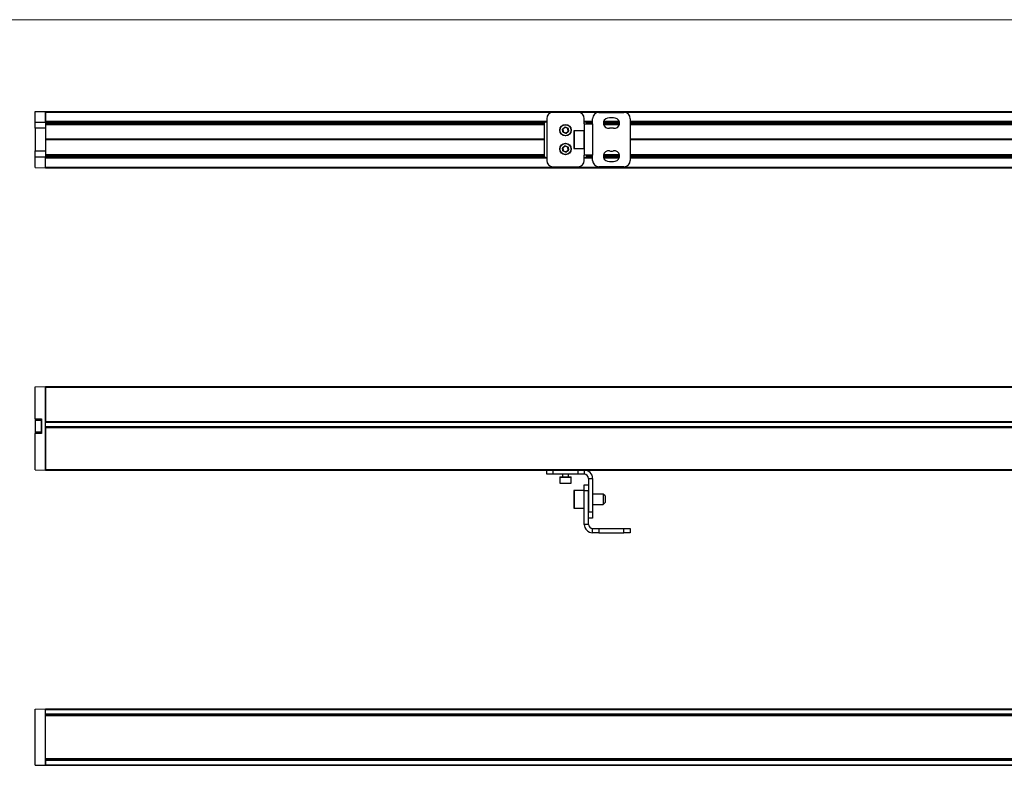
# Model space of a CAD drawing. Header units: millimetres. Extents: x -1115 to 1591, y -400 to 492.
# Tile 3 of 7: x -849 to -378, y 135 to 492. Entities that reach past the tile are written whole.
import ezdxf

# ---------------------------------------------------------------- set-up
doc = ezdxf.new("R2010")
doc.units = ezdxf.units.MM

msp = doc.modelspace()

# ---------------------------------------------------------------- linework, layer by layer
at = {"color": 7, "linetype": 'Continuous', "lineweight": 18}
msp.add_line((-1114.81, 492.28), (382.28, 492.28), dxfattribs=at)
at = {"color": 7, "linetype": 'Continuous', "lineweight": 25}
for p, q in [((-841.72, 448.27), (-836.72, 448.35)), ((-841.72, 443.27), (-841.72, 448.27)), ((-836.72, 443.27), (-836.72, 448.35)), ((-836.72, 448.35), (68.28, 448.35)), ((-836.72, 448.05), (68.28, 448.05)), ((-836.72, 448.05), (-836.72, 443.65)), ((-581.78, 447.85), (-593.78, 447.85)), ((-571.78, 447.85), (-559.78, 447.85)), ((-841.72, 443.27), (-836.72, 443.27)), ((-841.72, 440.27), (-841.72, 443.27)), ((-836.72, 443.65), (-596.78, 443.65)), ((-836.72, 443.35), (-596.78, 443.35)), ((-836.72, 443.27), (-836.72, 440.27)), ((-829.22, 442.85), (-828.72, 443.35)), ((-829.22, 443.35), (-829.22, 442.85)), ((-828.95, 443.13), (-597.77, 443.13)), ((-597.74, 443.35), (-597.78, 442.85)), ((-596.78, 444.85), (-596.78, 424.85)), ((-578.78, 442.35), (-578.78, 444.85)), ((-578.78, 443.65), (-574.78, 443.65)), ((-578.78, 443.35), (-574.78, 443.35)), ((-577.78, 442.85), (-577.82, 443.35)), ((-577.79, 443.13), (-574.78, 443.13)), ((-574.78, 442.35), (-574.78, 444.85)), ((-569.64, 443.13), (-561.92, 443.13)), ((-569.59, 443.35), (-561.97, 443.35)), ((-569.49, 443.65), (-562.07, 443.65)), ((-556.78, 444.85), (-556.78, 424.85)), ((-556.78, 443.65), (-218.78, 443.65)), ((-556.78, 443.35), (-218.78, 443.35)), ((-556.78, 443.13), (-218.78, 443.13)), ((-836.72, 440.27), (-841.72, 440.27)), ((-841.72, 440.27), (-841.72, 429.44)), ((-836.72, 442.85), (-829.22, 442.85)), ((-836.72, 442.83), (-597.78, 442.83)), ((-836.72, 442.65), (-597.78, 442.65)), ((-836.72, 442.35), (-597.78, 442.35)), ((-836.72, 442.05), (-597.78, 442.05)), ((-836.72, 440.27), (-836.72, 429.44)), ((-597.78, 426.85), (-597.78, 442.85)), ((-589.11, 439.83), (-589.21, 439.81)), ((-589.02, 438.5), (-589.21, 439.81)), ((-589.14, 440), (-588.1, 440.82)), ((-589.08, 439.92), (-589.14, 440)), ((-589.11, 439.83), (-588.92, 438.52)), ((-588.04, 440.75), (-589.08, 439.92)), ((-589.02, 438.5), (-588.92, 438.52)), ((-588.89, 438.34), (-588.86, 438.44)), ((-588.86, 438.44), (-587.62, 437.95)), ((-588.04, 440.75), (-588.1, 440.82)), ((-587.94, 440.76), (-587.9, 440.85)), ((-586.7, 440.27), (-587.94, 440.76)), ((-587.9, 440.85), (-586.67, 440.37)), ((-587.52, 437.96), (-586.48, 438.79)), ((-586.42, 438.71), (-587.46, 437.88)), ((-586.7, 440.27), (-586.67, 440.37)), ((-586.64, 440.19), (-586.54, 440.21)), ((-586.45, 438.88), (-586.64, 440.19)), ((-586.54, 440.21), (-586.35, 438.89)), ((-586.42, 438.71), (-586.48, 438.79)), ((-586.35, 438.89), (-586.45, 438.88)), ((-583.78, 438.9), (-583.78, 437.23)), ((-578.98, 439.1), (-583.58, 439.1)), ((-583.58, 439.1), (-583.58, 437.35)), ((-578.98, 439.1), (-578.98, 437.35)), ((-578.78, 442.35), (-578.78, 427.35)), ((-578.78, 442.35), (-574.78, 442.35)), ((-577.78, 442.85), (-577.78, 442.35)), ((-577.78, 442.83), (-574.78, 442.83)), ((-577.78, 442.65), (-574.78, 442.65)), ((-574.78, 442.35), (-574.78, 427.35)), ((-569.67, 442.83), (-561.89, 442.83)), ((-569.67, 442.65), (-561.89, 442.65)), ((-569.64, 442.35), (-561.92, 442.35)), ((-569.57, 442.05), (-561.98, 442.05)), ((-556.78, 442.83), (-218.78, 442.83)), ((-556.78, 442.65), (-218.78, 442.65)), ((-556.78, 442.35), (-218.78, 442.35)), ((-556.78, 442.05), (-218.78, 442.05)), ((-597.78, 435), (-836.72, 435)), ((-597.78, 434.85), (-836.72, 434.85)), ((-597.78, 434.71), (-836.72, 434.71)), ((-587.66, 437.85), (-588.89, 438.34)), ((-587.66, 437.85), (-587.62, 437.95)), ((-587.46, 437.88), (-587.52, 437.96)), ((-583.78, 437.23), (-583.78, 430.8)), ((-583.58, 437.35), (-583.58, 430.6)), ((-578.98, 437.35), (-578.98, 430.6)), ((-218.78, 435), (-556.78, 435)), ((-218.78, 434.85), (-556.78, 434.85)), ((-218.78, 434.71), (-556.78, 434.71)), ((-841.72, 429.44), (-836.72, 429.44)), ((-841.72, 426.44), (-841.72, 429.44)), ((-836.72, 429.44), (-836.72, 426.44)), ((-589.11, 430.83), (-589.21, 430.81)), ((-589.02, 429.5), (-589.21, 430.81)), ((-589.14, 431), (-588.1, 431.82)), ((-589.08, 430.92), (-589.14, 431)), ((-589.11, 430.83), (-588.92, 429.52)), ((-588.04, 431.75), (-589.08, 430.92)), ((-589.02, 429.5), (-588.92, 429.52)), ((-588.89, 429.34), (-588.86, 429.44)), ((-587.66, 428.85), (-588.89, 429.34)), ((-588.86, 429.44), (-587.62, 428.95)), ((-588.04, 431.75), (-588.1, 431.82)), ((-587.94, 431.76), (-587.9, 431.85)), ((-586.7, 431.27), (-587.94, 431.76)), ((-587.9, 431.85), (-586.67, 431.37)), ((-587.52, 428.96), (-586.48, 429.79)), ((-586.42, 429.71), (-587.46, 428.88)), ((-586.7, 431.27), (-586.67, 431.37)), ((-586.64, 431.19), (-586.54, 431.21)), ((-586.45, 429.88), (-586.64, 431.19)), ((-586.54, 431.21), (-586.35, 429.89)), ((-586.42, 429.71), (-586.48, 429.79)), ((-586.35, 429.89), (-586.45, 429.88)), ((-583.58, 430.6), (-578.98, 430.6)), ((-841.72, 421.44), (-841.72, 426.44)), ((-836.72, 426.44), (-841.72, 426.44)), ((-836.72, 427.65), (-597.78, 427.65)), ((-836.72, 427.35), (-597.78, 427.35)), ((-836.72, 427.05), (-597.78, 427.05)), ((-836.72, 426.88), (-597.78, 426.88)), ((-829.22, 426.85), (-836.72, 426.85)), ((-836.72, 421.35), (-836.72, 426.44)), ((-836.72, 426.35), (-596.78, 426.35)), ((-836.72, 421.65), (-836.72, 426.05)), ((-836.72, 426.05), (-596.78, 426.05)), ((-828.72, 426.35), (-829.22, 426.85)), ((-829.22, 426.85), (-829.22, 426.35)), ((-828.95, 426.58), (-597.77, 426.58)), ((-597.78, 426.85), (-597.74, 426.35)), ((-587.66, 428.85), (-587.62, 428.95)), ((-587.46, 428.88), (-587.52, 428.96)), ((-578.78, 424.85), (-578.78, 427.35)), ((-574.78, 427.35), (-578.78, 427.35)), ((-578.78, 426.35), (-574.78, 426.35)), ((-578.78, 426.05), (-574.78, 426.05)), ((-577.82, 426.35), (-577.78, 426.85)), ((-577.79, 426.58), (-574.78, 426.58)), ((-577.78, 427.35), (-577.78, 426.85)), ((-577.78, 427.05), (-574.78, 427.05)), ((-577.78, 426.88), (-574.78, 426.88)), ((-574.78, 424.85), (-574.78, 427.35)), ((-569.67, 427.05), (-561.89, 427.05)), ((-569.67, 426.88), (-561.89, 426.88)), ((-569.64, 427.35), (-561.92, 427.35)), ((-569.64, 426.58), (-561.92, 426.58)), ((-569.59, 426.35), (-561.97, 426.35)), ((-569.57, 427.65), (-561.98, 427.65)), ((-569.49, 426.05), (-562.07, 426.05)), ((-556.78, 427.65), (-218.78, 427.65)), ((-556.78, 427.35), (-218.78, 427.35)), ((-556.78, 427.05), (-218.78, 427.05)), ((-556.78, 426.88), (-218.78, 426.88)), ((-556.78, 426.58), (-218.78, 426.58)), ((-556.78, 426.35), (-218.78, 426.35)), ((-556.78, 426.05), (-218.78, 426.05)), ((-841.72, 421.44), (-836.72, 421.35)), ((-836.72, 421.65), (68.28, 421.65)), ((-836.72, 421.35), (68.28, 421.35)), ((-593.78, 421.85), (-581.78, 421.85)), ((-559.78, 421.85), (-571.78, 421.85)), ((-841.72, 316.51), (-836.72, 316.6)), ((-841.72, 301.1), (-841.72, 316.51)), ((-836.72, 276.6), (-836.72, 316.6)), ((-836.72, 316.6), (68.28, 316.6)), ((-836.72, 316.3), (68.28, 316.3)), ((-836.72, 316.3), (-836.72, 299.91)), ((-841.72, 301.1), (-838.72, 301.1)), ((-841.72, 301.1), (-841.72, 300.25)), ((-841.72, 300.25), (-841.72, 294.95)), ((-838.82, 300.35), (-841.62, 300.35)), ((-841.62, 300.35), (-841.62, 294.85)), ((-838.82, 300.35), (-838.82, 294.85)), ((-838.72, 301.1), (-838.72, 294.1)), ((-836.72, 299.91), (68.28, 299.91)), ((68.28, 299.61), (-836.72, 299.61)), ((68.28, 299.31), (-836.72, 299.31)), ((-836.72, 297.41), (68.28, 297.41)), ((-836.72, 297.11), (68.28, 297.11)), ((-841.72, 294.95), (-841.72, 294.1)), ((-841.72, 276.69), (-841.72, 294.1)), ((-838.72, 294.1), (-841.72, 294.1)), ((-841.62, 294.85), (-838.82, 294.85)), ((68.28, 296.81), (-836.72, 296.81)), ((-836.72, 296.81), (-836.72, 276.9)), ((-841.72, 276.69), (-836.72, 276.6)), ((-836.72, 276.9), (68.28, 276.9)), ((-836.72, 276.6), (68.28, 276.6)), ((-596.78, 274.6), (-596.78, 276.6)), ((-593.78, 274.6), (-596.78, 274.6)), ((-593.78, 276.6), (-593.78, 274.6)), ((-581.78, 274.6), (-593.78, 274.6)), ((-589.28, 274.6), (-589.28, 273.4)), ((-586.28, 273.4), (-586.28, 274.6)), ((-581.78, 274.6), (-581.78, 276.6)), ((-578.78, 274.6), (-581.78, 274.6)), ((-578.78, 276.6), (-578.78, 274.6)), ((-590.53, 273.2), (-590.53, 270.4)), ((-590.53, 273.2), (-589.49, 273.2)), ((-590.53, 270.4), (-589.49, 270.4)), ((-590.43, 273.3), (-589.43, 273.3)), ((-590.43, 270.3), (-589.43, 270.3)), ((-589.49, 273.2), (-585.03, 273.2)), ((-589.49, 270.4), (-585.03, 270.4)), ((-589.43, 273.3), (-585.13, 273.3)), ((-589.43, 270.3), (-585.13, 270.3)), ((-589.28, 273.4), (-588.71, 273.4)), ((-588.71, 273.4), (-586.28, 273.4)), ((-585.03, 270.4), (-585.03, 273.2)), ((-578.78, 269.6), (-576.78, 269.6)), ((-578.78, 266.6), (-578.78, 269.6)), ((-576.78, 272.6), (-574.78, 272.6)), ((-576.78, 272.6), (-576.78, 256.6)), ((-574.78, 272.6), (-574.78, 256.6)), ((-583.78, 266.65), (-583.78, 259.32)), ((-578.98, 266.85), (-583.58, 266.85)), ((-583.58, 266.85), (-583.58, 259.16)), ((-578.98, 266.85), (-578.98, 259.16)), ((-576.78, 266.6), (-578.78, 266.6)), ((-578.78, 250.6), (-578.78, 266.6)), ((-576.78, 250.6), (-576.78, 266.6)), ((-569.68, 265.1), (-574.78, 265.1)), ((-568.78, 264.2), (-569.68, 265.1)), ((-569.68, 265.1), (-569.68, 260.58)), ((-568.78, 264.2), (-568.78, 261.3)), ((-583.78, 259.32), (-583.78, 258.55)), ((-574.78, 260.1), (-569.68, 260.1)), ((-569.68, 260.1), (-568.78, 261)), ((-569.68, 260.58), (-569.68, 260.1)), ((-568.78, 261.3), (-568.78, 261)), ((-583.58, 259.16), (-583.58, 258.35)), ((-583.58, 258.35), (-578.98, 258.35)), ((-578.98, 259.16), (-578.98, 258.35)), ((-576.78, 256.6), (-574.78, 256.6)), ((-574.78, 256.6), (-574.78, 253.6)), ((-576.78, 250.6), (-578.78, 250.6)), ((-574.78, 253.6), (-576.78, 253.6)), ((-574.78, 246.6), (-574.78, 248.6)), ((-574.78, 248.6), (-571.78, 248.6)), ((-571.78, 246.6), (-574.78, 246.6)), ((-571.78, 248.6), (-571.78, 246.6)), ((-571.78, 248.6), (-559.78, 248.6)), ((-571.78, 246.6), (-559.78, 246.6)), ((-559.78, 246.6), (-559.78, 248.6)), ((-559.78, 248.6), (-556.78, 248.6)), ((-556.78, 246.6), (-559.78, 246.6)), ((-556.78, 248.6), (-556.78, 246.6)), ((-841.72, 162.13), (-836.72, 162.22)), ((-841.72, 135.31), (-841.72, 162.13)), ((-836.72, 135.22), (-836.72, 162.22)), ((-836.72, 162.22), (68.28, 162.22)), ((-836.72, 161.92), (68.28, 161.92)), ((-836.72, 159.85), (-836.72, 161.92)), ((-836.72, 159.85), (68.28, 159.85)), ((68.28, 159.63), (-836.72, 159.63)), ((-836.72, 159.23), (68.28, 159.23)), ((-836.72, 159.15), (68.28, 159.15)), ((68.28, 138.3), (-836.72, 138.3)), ((68.28, 138.21), (-836.72, 138.21)), ((-836.72, 137.81), (68.28, 137.81)), ((68.28, 137.6), (-836.72, 137.6)), ((-836.72, 137.6), (-836.72, 135.52)), ((-841.72, 135.31), (-836.72, 135.22)), ((-836.72, 135.52), (68.28, 135.52)), ((-836.72, 135.22), (68.28, 135.22))]:
    msp.add_line(p, q, dxfattribs=at)
at = {"color": 7, "linetype": 'Continuous', "lineweight": 25, "flags": 128}
for points in [[(-589.11, 439.83), (-589.11, 439.83), (-589.11, 439.84), (-589.11, 439.84), (-589.1, 439.85), (-589.09, 439.85), (-589.08, 439.85), (-589.07, 439.86), (-589.06, 439.86)], [(-589.06, 439.86), (-589.07, 439.87), (-589.07, 439.88), (-589.08, 439.89), (-589.08, 439.9), (-589.08, 439.91), (-589.08, 439.91), (-589.08, 439.92), (-589.08, 439.92)], [(-588.86, 438.5), (-588.87, 438.5), (-588.88, 438.5), (-588.89, 438.5), (-588.9, 438.5), (-588.91, 438.51), (-588.91, 438.51), (-588.92, 438.51), (-588.92, 438.52)], [(-588.86, 438.44), (-588.86, 438.44), (-588.86, 438.44), (-588.86, 438.45), (-588.86, 438.46), (-588.86, 438.47), (-588.86, 438.48), (-588.86, 438.49), (-588.86, 438.5)], [(-587.98, 440.72), (-587.99, 440.73), (-588, 440.73), (-588.01, 440.74), (-588.01, 440.74), (-588.02, 440.75), (-588.03, 440.75), (-588.03, 440.75), (-588.04, 440.75)], [(-587.98, 440.72), (-587.97, 440.73), (-587.97, 440.74), (-587.96, 440.75), (-587.96, 440.75), (-587.95, 440.76), (-587.95, 440.76), (-587.94, 440.76), (-587.94, 440.76)], [(-586.7, 440.21), (-586.7, 440.22), (-586.7, 440.23), (-586.69, 440.24), (-586.69, 440.25), (-586.69, 440.26), (-586.7, 440.27), (-586.7, 440.27), (-586.7, 440.27)], [(-586.7, 440.21), (-586.69, 440.21), (-586.68, 440.21), (-586.67, 440.21), (-586.66, 440.21), (-586.65, 440.2), (-586.64, 440.2), (-586.64, 440.2), (-586.64, 440.19)], [(-586.45, 438.88), (-586.45, 438.88), (-586.45, 438.87), (-586.45, 438.87), (-586.46, 438.86), (-586.47, 438.86), (-586.48, 438.85), (-586.49, 438.85), (-586.5, 438.85)], [(-586.48, 438.79), (-586.48, 438.79), (-586.48, 438.8), (-586.48, 438.8), (-586.48, 438.81), (-586.48, 438.82), (-586.49, 438.83), (-586.49, 438.84), (-586.5, 438.85)], [(-587.62, 437.95), (-587.62, 437.95), (-587.61, 437.95), (-587.61, 437.95), (-587.6, 437.96), (-587.6, 437.96), (-587.59, 437.97), (-587.58, 437.98), (-587.58, 437.99)], [(-587.52, 437.96), (-587.53, 437.96), (-587.53, 437.96), (-587.54, 437.96), (-587.54, 437.97), (-587.55, 437.97), (-587.56, 437.98), (-587.57, 437.98), (-587.58, 437.99)], [(-589.11, 430.83), (-589.11, 430.83), (-589.11, 430.84), (-589.11, 430.84), (-589.1, 430.85), (-589.09, 430.85), (-589.08, 430.85), (-589.07, 430.86), (-589.06, 430.86)], [(-589.06, 430.86), (-589.07, 430.87), (-589.07, 430.88), (-589.08, 430.89), (-589.08, 430.9), (-589.08, 430.91), (-589.08, 430.91), (-589.08, 430.92), (-589.08, 430.92)], [(-588.86, 429.5), (-588.87, 429.5), (-588.88, 429.5), (-588.89, 429.5), (-588.9, 429.5), (-588.91, 429.51), (-588.91, 429.51), (-588.92, 429.51), (-588.92, 429.52)], [(-588.86, 429.44), (-588.86, 429.44), (-588.86, 429.44), (-588.86, 429.45), (-588.86, 429.46), (-588.86, 429.47), (-588.86, 429.48), (-588.86, 429.49), (-588.86, 429.5)], [(-587.98, 431.72), (-587.99, 431.73), (-588, 431.73), (-588.01, 431.74), (-588.01, 431.74), (-588.02, 431.75), (-588.03, 431.75), (-588.03, 431.75), (-588.04, 431.75)], [(-587.98, 431.72), (-587.97, 431.73), (-587.97, 431.74), (-587.96, 431.75), (-587.96, 431.75), (-587.95, 431.76), (-587.95, 431.76), (-587.94, 431.76), (-587.94, 431.76)], [(-587.62, 428.95), (-587.62, 428.95), (-587.61, 428.95), (-587.61, 428.95), (-587.6, 428.96), (-587.6, 428.96), (-587.59, 428.97), (-587.58, 428.98), (-587.58, 428.99)], [(-587.52, 428.96), (-587.53, 428.96), (-587.53, 428.96), (-587.54, 428.96), (-587.54, 428.97), (-587.55, 428.97), (-587.56, 428.98), (-587.57, 428.98), (-587.58, 428.99)], [(-586.7, 431.21), (-586.7, 431.22), (-586.7, 431.23), (-586.69, 431.24), (-586.69, 431.25), (-586.69, 431.26), (-586.7, 431.27), (-586.7, 431.27), (-586.7, 431.27)], [(-586.7, 431.21), (-586.69, 431.21), (-586.68, 431.21), (-586.67, 431.21), (-586.66, 431.21), (-586.65, 431.2), (-586.64, 431.2), (-586.64, 431.2), (-586.64, 431.19)], [(-586.45, 429.88), (-586.45, 429.88), (-586.45, 429.87), (-586.45, 429.87), (-586.46, 429.86), (-586.47, 429.86), (-586.48, 429.85), (-586.49, 429.85), (-586.5, 429.85)], [(-586.48, 429.79), (-586.48, 429.79), (-586.48, 429.8), (-586.48, 429.8), (-586.48, 429.81), (-586.48, 429.82), (-586.49, 429.83), (-586.49, 429.84), (-586.5, 429.85)]]:
    msp.add_lwpolyline(points, dxfattribs=at)
at = {"color": 7, "linetype": 'Continuous', "lineweight": 25}
for centre, radius in [((-587.78, 439.35), 2.75), ((-587.78, 439.35), 2.65), ((-587.78, 430.35), 2.75), ((-587.78, 430.35), 2.65)]:
    msp.add_circle(centre, radius, dxfattribs=at)
for centre, radius, start, end in [((-593.78, 444.85), 3, 90, 180), ((-581.78, 444.85), 3, 360, 90), ((-571.78, 444.85), 3, 90, 180), ((-559.78, 444.85), 3, 360, 90), ((-567.17, 442.73), 2.5, 100, 280), ((-565.78, 434.85), 10.5, 80, 100), ((-564.39, 442.73), 2.5, 260, 80), ((-589.01, 439.84), 0.2, 128.4008, 188.4008), ((-589.01, 439.84), 0.1, 128.4008, 188.4008), ((-588.82, 438.53), 0.2, 188.4008, 248.4008), ((-588.82, 438.53), 0.1, 188.4008, 248.4008), ((-587.97, 440.67), 0.2, 68.4008, 128.4008), ((-587.97, 440.67), 0.1, 68.4008, 128.4008), ((-586.74, 440.18), 0.1, 8.4008, 68.4008), ((-586.74, 440.18), 0.2, 8.4008, 68.4008), ((-586.54, 438.87), 0.1, 308.4008, 8.4008), ((-586.54, 438.87), 0.2, 308.4008, 8.4008), ((-583.58, 438.9), 0.2, 90, 180), ((-578.98, 438.9), 0.2, 360, 90), ((-565.78, 434.85), 5.5, 80, 100), ((-587.59, 438.04), 0.2, 248.4008, 308.4008), ((-587.59, 438.04), 0.1, 248.4008, 308.4008), ((-589.01, 430.84), 0.2, 128.4008, 188.4008), ((-589.01, 430.84), 0.1, 128.4008, 188.4008), ((-588.82, 429.53), 0.2, 188.4008, 248.4008), ((-588.82, 429.53), 0.1, 188.4008, 248.4008), ((-587.97, 431.67), 0.2, 68.4008, 128.4008), ((-587.97, 431.67), 0.1, 68.4008, 128.4008), ((-586.74, 431.18), 0.1, 8.4008, 68.4008), ((-586.74, 431.18), 0.2, 8.4008, 68.4008), ((-586.54, 429.87), 0.1, 308.4008, 8.4008), ((-586.54, 429.87), 0.2, 308.4008, 8.4008), ((-583.58, 430.8), 0.2, 180, 270), ((-578.98, 430.8), 0.2, 270, 360), ((-567.17, 426.98), 2.5, 80, 260), ((-565.78, 434.85), 5.5, 260, 280), ((-564.39, 426.98), 2.5, 280, 100), ((-593.78, 424.85), 3, 180, 270), ((-587.59, 429.04), 0.2, 248.4008, 308.4008), ((-587.59, 429.04), 0.1, 248.4008, 308.4008), ((-581.78, 424.85), 3, 270, 360), ((-571.78, 424.85), 3, 180, 270), ((-565.78, 434.85), 10.5, 260, 280), ((-559.78, 424.85), 3, 270, 360), ((-841.62, 300.25), 0.1, 90, 180), ((-838.82, 300.25), 0.1, 0, 90), ((-841.62, 294.95), 0.1, 180, 270), ((-838.82, 294.95), 0.1, 270, 0), ((-578.78, 272.6), 4, 0, 90), ((-578.78, 272.6), 2, 0, 90), ((-590.43, 273.2), 0.1, 90, 180), ((-590.43, 270.4), 0.1, 180, 270), ((-589.38, 273.4), 0.1, 270, 0), ((-586.18, 273.4), 0.1, 180, 270), ((-585.13, 273.2), 0.1, 0, 90), ((-585.13, 270.4), 0.1, 270, 0), ((-583.58, 266.65), 0.2, 90, 180), ((-578.98, 266.65), 0.2, 0, 90), ((-583.58, 258.55), 0.2, 180, 270), ((-578.98, 258.55), 0.2, 270, 0), ((-574.78, 250.6), 4, 180, 270), ((-574.78, 250.6), 2, 180, 270)]:
    msp.add_arc(centre, radius, start, end, dxfattribs=at)
for points, knots in [([(-587.98, 440.72), (-588.16, 440.58), (-588.41, 440.39), (-588.77, 440.1), (-588.95, 439.96), (-589.06, 439.86)], [0, 0, 0, 0, 0.4993017, 0.6745287, 1, 1, 1, 1]), ([(-589.06, 439.86), (-589.03, 439.62), (-588.99, 439.3), (-588.92, 438.84), (-588.88, 438.63), (-588.86, 438.5)], [0, 0, 0, 0, 0.536409, 0.698264, 1, 1, 1, 1]), ([(-588.86, 438.5), (-588.63, 438.4), (-588.34, 438.28), (-587.9, 438.11), (-587.71, 438.04), (-587.58, 437.99)], [0, 0, 0, 0, 0.536409, 0.698264, 1, 1, 1, 1]), ([(-586.7, 440.21), (-586.93, 440.3), (-587.22, 440.43), (-587.66, 440.6), (-587.85, 440.67), (-587.98, 440.72)], [0, 0, 0, 0, 0.536409, 0.698264, 1, 1, 1, 1]), ([(-587.58, 437.99), (-587.4, 438.13), (-587.15, 438.32), (-586.79, 438.61), (-586.61, 438.75), (-586.5, 438.85)], [0, 0, 0, 0, 0.499548, 0.674377, 1, 1, 1, 1]), ([(-586.5, 438.85), (-586.53, 439.09), (-586.57, 439.41), (-586.64, 439.87), (-586.68, 440.08), (-586.7, 440.21)], [0, 0, 0, 0, 0.536409, 0.698264, 1, 1, 1, 1]), ([(-587.98, 431.72), (-588.16, 431.58), (-588.41, 431.39), (-588.77, 431.1), (-588.95, 430.96), (-589.06, 430.86)], [0, 0, 0, 0, 0.4993017, 0.6745287, 1, 1, 1, 1]), ([(-589.06, 430.86), (-589.03, 430.62), (-588.99, 430.3), (-588.92, 429.84), (-588.88, 429.63), (-588.86, 429.5)], [0, 0, 0, 0, 0.536409, 0.698264, 1, 1, 1, 1]), ([(-588.86, 429.5), (-588.63, 429.4), (-588.34, 429.28), (-587.9, 429.11), (-587.71, 429.04), (-587.58, 428.99)], [0, 0, 0, 0, 0.536409, 0.698264, 1, 1, 1, 1]), ([(-586.7, 431.21), (-586.93, 431.3), (-587.22, 431.43), (-587.66, 431.6), (-587.85, 431.67), (-587.98, 431.72)], [0, 0, 0, 0, 0.536409, 0.698264, 1, 1, 1, 1]), ([(-587.58, 428.99), (-587.4, 429.13), (-587.15, 429.32), (-586.79, 429.61), (-586.61, 429.75), (-586.5, 429.85)], [0, 0, 0, 0, 0.499548, 0.674377, 1, 1, 1, 1]), ([(-586.5, 429.85), (-586.53, 430.09), (-586.57, 430.41), (-586.64, 430.87), (-586.68, 431.08), (-586.7, 431.21)], [0, 0, 0, 0, 0.536409, 0.698264, 1, 1, 1, 1])]:
    msp.add_open_spline(points, degree=3, knots=knots, dxfattribs=at)

doc.saveas('drawing.dxf')
